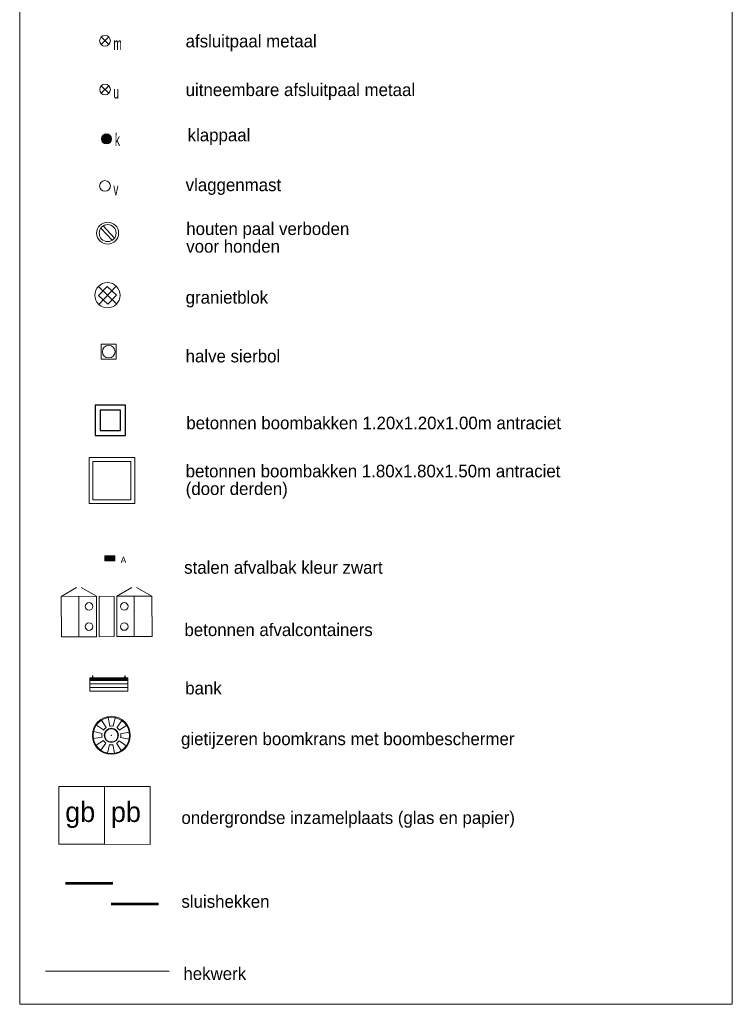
# Model space of a CAD drawing. Header units: millimetres. Extents: x -16321526 to -4431526, y 5084381 to 13484381.
# Tile 40 of 49: x -15394787 to -15112042, y 12254328 to 12645147. Entities that reach past the tile are written whole.
import ezdxf

# ---------------------------------------------------------------- set-up
doc = ezdxf.new("R2010")
doc.units = ezdxf.units.MM
doc.linetypes.add('WERKGRENS', pattern=[0])
doc.linetypes.add('{ Diamond }', pattern=[12, 4, -2, 2, 2, -2])
for name, color, linetype, lineweight in [('N-BE-Hekwerk', 1, '{ Diamond }', 0), ('N-DI-Kadertekening', 7, 'Continuous', 30), ('N-ST-Afsluitpalen', 7, 'Continuous', 0), ('N-ST-Afvalbakken-containers', 7, 'Continuous', 0), ('N-ST-Banken', 7, 'Continuous', 0), ('N-ST-Boombakken', 7, 'Continuous', 0), ('N-ST-Gietijzeren boomkrans', 7, 'Continuous', 0), ('N-ST-Glas en Papierbakken', 7, 'Continuous', 0), ('N-ST-Vlaggenmasten', 7, 'Continuous', 0), ('N-TE-Tekst', 7, 'Continuous', 0)]:
    doc.layers.add(name, color=color, linetype=linetype, lineweight=lineweight)
doc.styles.add('0.25 (1 200)', font='dgn032.shx', dxfattribs={"height": 0.5})
doc.styles.add('Styledgn000', font='dgn000.shx')
doc.styles.add('Styledgn003', font='dgn003.shx')

# ---------------------------------------------------------------- blocks, each defined once
blk = doc.blocks.new('BP1')
at = {"layer": 'N-ST-Afsluitpalen'}
for p, q in [((-0.15, 0.15), (0.15, -0.15)), ((0.15, 0.15), (-0.149, -0.15))]:
    blk.add_line(p, q, dxfattribs=at)
blk.add_circle((0, -0.001), 0.212, dxfattribs=at)
blk = doc.blocks.new('BP2')
at = {"layer": 'N-ST-Afsluitpalen'}
for p, q in [((-0.15, 0.15), (0.15, -0.15)), ((0.15, 0.15), (-0.15, -0.15))]:
    blk.add_line(p, q, dxfattribs=at)
blk.add_circle((0, 0), 0.212, dxfattribs=at)
blk = doc.blocks.new('SIERBO')
at = {"layer": 'N-ST-Afsluitpalen', "lineweight": 13, "flags": 128}
blk.add_lwpolyline([(-0.301, 0.3), (0.299, 0.301), (0.299, -0.3), (-0.3, -0.299), (-0.301, 0.3)], dxfattribs=at)
at = {"layer": 'N-ST-Afsluitpalen', "lineweight": 0}
blk.add_circle((-0.001, -0.001), 0.25, dxfattribs=at)
blk = doc.blocks.new('STEEN')
at = {"layer": 'N-ST-Afsluitpalen', "lineweight": 0}
for p, q in [((-0.361, 0.346), (0.36, -0.347)), ((-0.346, -0.362), (0.346, 0.36))]:
    blk.add_line(p, q, dxfattribs=at)
at = {"layer": 'N-ST-Afsluitpalen', "lineweight": 0, "flags": 128}
blk.add_lwpolyline([(-0.353, -0.009), (0.008, -0.353), (0.352, 0.006), (-0.009, 0.352), (-0.353, -0.009)], dxfattribs=at)
at = {"layer": 'N-ST-Afsluitpalen', "lineweight": 13}
blk.add_circle((-0.001, 0), 0.5, dxfattribs=at)
blk = doc.blocks.new('HND_BO')
at = {"layer": 'N-ST-Afsluitpalen', "lineweight": 0}
for p, q in [((-0.515, 0.005), (-0.064, -0.478)), ((-0.605, -0.079), (-0.154, -0.562))]:
    blk.add_line(p, q, dxfattribs=at)
for radius in [0.436, 0.336]:
    blk.add_circle((-0.335, -0.279), radius, dxfattribs=at)
blk = doc.blocks.new('COCON')
at = {"layer": 'N-ST-Afvalbakken-containers', "lineweight": 13}
for p, q in [((2.802, 1.955), (2.195, 1.603)), ((2.987, 1.955), (3.593, 1.607)), ((0.604, 1.952), (-0.003, 1.598)), ((1.399, 1.604), (-0.003, 1.598)), ((-0.003, 1.598), (0, 0)), ((0.788, 1.949), (1.399, 1.604)), ((1.401, 0.001), (1.399, 1.604)), ((3.593, 1.607), (2.195, 1.603)), ((2.195, 1.603), (2.197, 0.003)), ((3.598, 0.005), (3.593, 1.607)), ((0, 0), (1.401, 0.001)), ((2.197, 0.003), (3.598, 0.005))]:
    blk.add_line(p, q, dxfattribs=at)
at = {"layer": 'N-ST-Afvalbakken-containers', "lineweight": 0}
for p, q in [((0.697, 1.602), (0.697, -0.002)), ((2.893, 1.604), (2.895, 0.006))]:
    blk.add_line(p, q, dxfattribs=at)
at = {"layer": 'N-ST-Afvalbakken-containers', "lineweight": 13, "flags": 128}
blk.add_lwpolyline([(1.496, 1.603), (1.499, 0.001), (2.098, 0.004), (2.095, 1.602), (1.496, 1.603)], dxfattribs=at)
at = {"layer": 'N-ST-Afvalbakken-containers', "lineweight": 0}
for centre in [(1.098, 1.202), (2.495, 1.204), (1.099, 0.401), (2.497, 0.403)]:
    blk.add_circle(centre, 0.15, dxfattribs=at)
blk = doc.blocks.new('CAAA_V')
at = {"layer": 'N-ST-Banken', "lineweight": 0}
blk.add_point((0, 0), dxfattribs=at)
blk = doc.blocks.new('BAPL03')
at = {"layer": 'N-ST-Banken', "lineweight": 0}
for p, q in [((-0.002, 2.247), (1.498, 2.247)), ((-0.002, 2.149), (-0.002, 2.247)), ((1.498, 2.191), (-0.002, 2.193)), ((1.499, 2.151), (-0.002, 2.149)), ((1.498, 1.999), (-0.002, 1.999)), ((1.497, 2.229), (-0.001, 2.228)), ((1.498, 2.191), (-0.001, 2.192)), ((-0.001, 2.139), (1.498, 2.139)), ((-0.001, 1.718), (-0.001, 2.139)), ((0.099, 2.315), (0.098, 2.248)), ((0.118, 2.315), (0.099, 2.315)), ((0.118, 2.247), (0.118, 2.315)), ((1.38, 2.316), (1.378, 2.249)), ((1.397, 2.315), (1.38, 2.316)), ((1.398, 2.248), (1.397, 2.315)), ((1.498, 2.247), (1.499, 2.151)), ((1.498, 2.139), (1.5, 1.719)), ((1.499, 1.859), (-0.002, 1.858)), ((1.5, 1.719), (-0.001, 1.718))]:
    blk.add_line(p, q, dxfattribs=at)
at = {"linetype": 'Continuous', "lineweight": 0}
blk.add_blockref('CAAA_V', (-0.001, 1.718), dxfattribs=at)
blk = doc.blocks.new('XXXHBO')
at = {"layer": 'N-ST-Gietijzeren boomkrans', "lineweight": 0}
for p, q in [((0, 0), (-0.336, 0.071)), ((0.005, 0.274), (-0.335, 0.213))]:
    blk.add_line(p, q, dxfattribs=at)
blk.add_arc((-0.703, 0.148), 0.373, 348.0274, 10.0464, dxfattribs=at)
blk = doc.blocks.new('XXXHBO1')
at = {"layer": 'N-ST-Gietijzeren boomkrans', "lineweight": 0}
for p, q in [((0, 0), (-0.188, 0.288)), ((0.197, 0.19), (-0.086, 0.388))]:
    blk.add_line(p, q, dxfattribs=at)
blk.add_arc((-0.392, 0.602), 0.373, 303.0274, 325.0464, dxfattribs=at)
blk = doc.blocks.new('XXXHBO2')
at = {"layer": 'N-ST-Gietijzeren boomkrans', "lineweight": 0}
for p, q in [((0, 0), (0.071, 0.336)), ((0.274, -0.005), (0.213, 0.334))]:
    blk.add_line(p, q, dxfattribs=at)
blk.add_arc((0.148, 0.703), 0.373, 258.0274, 280.0464, dxfattribs=at)
blk = doc.blocks.new('XXXHBO3')
at = {"layer": 'N-ST-Gietijzeren boomkrans', "lineweight": 0}
for p, q in [((0, 0), (0.287, 0.187)), ((0.19, -0.197), (0.387, 0.085))]:
    blk.add_line(p, q, dxfattribs=at)
blk.add_arc((0.601, 0.391), 0.373, 213.0274, 235.0464, dxfattribs=at)
blk = doc.blocks.new('XXXHBO4')
at = {"layer": 'N-ST-Gietijzeren boomkrans', "lineweight": 0}
for p, q in [((0, 0), (0.336, -0.071)), ((-0.005, -0.274), (0.335, -0.213))]:
    blk.add_line(p, q, dxfattribs=at)
blk.add_arc((0.702, -0.148), 0.373, 168.0274, 190.0464, dxfattribs=at)
blk = doc.blocks.new('XXXHBO5')
at = {"layer": 'N-ST-Gietijzeren boomkrans', "lineweight": 0}
for p, q in [((0, 0), (0.188, -0.287)), ((-0.197, -0.19), (0.086, -0.386))]:
    blk.add_line(p, q, dxfattribs=at)
blk.add_arc((0.391, -0.601), 0.373, 123.0274, 145.0464, dxfattribs=at)
blk = doc.blocks.new('XXXHBO6')
at = {"layer": 'N-ST-Gietijzeren boomkrans', "lineweight": 0}
for p, q in [((-0.273, 0.005), (-0.212, -0.334)), ((0, 0), (-0.071, -0.336))]:
    blk.add_line(p, q, dxfattribs=at)
blk.add_arc((-0.149, -0.702), 0.373, 78.0274, 100.0464, dxfattribs=at)
blk = doc.blocks.new('XXXHBO7')
at = {"layer": 'N-ST-Gietijzeren boomkrans', "lineweight": 0}
for p, q in [((-0.19, 0.197), (-0.388, -0.086)), ((0, 0), (-0.288, -0.188))]:
    blk.add_line(p, q, dxfattribs=at)
blk.add_arc((-0.602, -0.391), 0.373, 33.0274, 55.0464, dxfattribs=at)
blk = doc.blocks.new('CAAA_V1')
at = {"layer": 'N-ST-Gietijzeren boomkrans', "lineweight": 0}
blk.add_point((0, 0), dxfattribs=at)
blk = doc.blocks.new('ROPL02')
at = {"layer": 'N-ST-Gietijzeren boomkrans', "lineweight": 0}
for radius in [0.752, 0.718, 0.281, 0.262]:
    blk.add_circle((0, 0.001), radius, dxfattribs=at)
at = {"linetype": 'Continuous', "lineweight": 0}
for name, p in [('XXXHBO5', (-0.391, 0.601)), ('XXXHBO6', (0.149, 0.702)), ('XXXHBO7', (0.602, 0.392)), ('XXXHBO4', (-0.702, 0.149)), ('CAAA_V1', (0, 0)), ('XXXHBO', (0.703, -0.148)), ('XXXHBO3', (-0.601, -0.391)), ('XXXHBO2', (-0.149, -0.702)), ('XXXHBO1', (0.392, -0.602))]:
    blk.add_blockref(name, p, dxfattribs=at)

msp = doc.modelspace()

# ---------------------------------------------------------------- hatches: boundary and pattern name
at = {"layer": 'N-ST-Afsluitpalen', "linetype": 'WERKGRENS'}
h = msp.add_hatch(color=256, dxfattribs=at)
edge = h.paths.add_edge_path()
edge.add_arc((-15360361, 12597830), 2000, 0, 360)
at = {"layer": 'N-ST-Afvalbakken-containers', "linetype": 'WERKGRENS'}
msp.add_hatch(color=1, dxfattribs=at).paths.add_polyline_path([(-15361003, 12430401), (-15361005, 12432395), (-15356988, 12432399), (-15357000, 12430390)])

# ---------------------------------------------------------------- linework, layer by layer
at = {"layer": 'N-BE-Hekwerk', "color": 7, "linetype": 'Continuous', "lineweight": 53}
for p, q in [((-15376578, 12302452), (-15357814, 12302452)), ((-15358461, 12294253), (-15339696, 12294253))]:
    msp.add_line(p, q, dxfattribs=at)
at = {"layer": 'N-BE-Hekwerk', "ltscale": 0.1}
msp.add_line((-15384585, 12267433), (-15335401, 12267432), dxfattribs=at)
at = {"layer": 'N-DI-Kadertekening', "lineweight": 13, "flags": 128}
msp.add_lwpolyline([(-15394738, 12844721), (-15112042, 12844698), (-15112091, 12254328), (-15394787, 12254351), (-15394738, 12844721)], dxfattribs=at)
at = {"layer": 'N-ST-Afsluitpalen'}
msp.add_circle((-15360361, 12597830), 2000, dxfattribs=at)
at = {"layer": 'N-ST-Afvalbakken-containers', "color": 1, "lineweight": 0, "flags": 128}
msp.add_lwpolyline([(-15361003, 12430401), (-15361005, 12432395), (-15356988, 12432399), (-15357000, 12430390), (-15361003, 12430401)], dxfattribs=at)
at = {"layer": 'N-ST-Boombakken', "lineweight": 30, "flags": 128}
for points in [[(-15352807, 12492130), (-15364803, 12492133), (-15364806, 12480123), (-15352810, 12480120), (-15352807, 12492130)], [(-15354807, 12490126), (-15362799, 12490133), (-15362806, 12482127), (-15354814, 12482120), (-15354807, 12490126)]]:
    msp.add_lwpolyline(points, dxfattribs=at)
at = {"layer": 'N-ST-Boombakken', "lineweight": 13, "flags": 128}
for points in [[(-15367263, 12471306), (-15349156, 12471310), (-15349157, 12453112), (-15367263, 12453107), (-15367263, 12471306)], [(-15365759, 12469811), (-15350672, 12469813), (-15350668, 12454613), (-15365755, 12454612), (-15365759, 12469811)]]:
    msp.add_lwpolyline(points, dxfattribs=at)
at = {"layer": 'N-ST-Glas en Papierbakken', "color": 1, "flags": 128}
for points in [[(-15361114, 12340828), (-15379235, 12340823), (-15379235, 12317837), (-15361107, 12317835), (-15361114, 12340828)], [(-15343008, 12340819), (-15361114, 12340828), (-15361114, 12317828), (-15343001, 12317825), (-15343001, 12340826)]]:
    msp.add_lwpolyline(points, dxfattribs=at)
at = {"layer": 'N-ST-Vlaggenmasten', "lineweight": 13}
msp.add_circle((-15360945, 12579154), 2121, dxfattribs=at)

# ---------------------------------------------------------------- block references
at = {"linetype": 'Continuous', "xscale": 10000, "yscale": 10000, "zscale": 10000}
for name, p in [('BP2', (-15360939, 12636779)), ('BP1', (-15360935, 12617456))]:
    msp.add_blockref(name, p, dxfattribs=at)
at = {"linetype": 'Continuous', "lineweight": 0, "xscale": 10000, "yscale": 10000, "zscale": 10000}
for name, p in [('HND_BO', (-15356538, 12563221)), ('STEEN', (-15359962, 12535773)), ('SIERBO', (-15359445, 12513385)), ('COCON', (-15378258, 12400242)), ('BAPL03', (-15366919, 12361494)), ('ROPL02', (-15358429, 12361066))]:
    msp.add_blockref(name, p, dxfattribs=at)

# ---------------------------------------------------------------- texts
at = {"layer": 'N-ST-Afsluitpalen', "attachment_point": 7, "rotation": 359.62804, "line_spacing_factor": 0.8, "style": 'Styledgn003'}
for s, insert, char_height in [('{\\Fdgn000|c0;\\W0.60117;\\C256;m}', (-15357636, 12633084), 4989.66), ('{\\Fdgn000|c0;\\W0.60117;\\C256;u}', (-15357633, 12613761), 4989.6), ('{\\Fdgn000|c0;\\W0.60117;\\C256;k}', (-15357028, 12595067), 4989.6)]:
    msp.add_mtext(s, dxfattribs=dict(at, insert=insert, char_height=char_height))
at = {"layer": 'N-ST-Afvalbakken-containers', "insert": (-15354741, 12429481), "char_height": 2500.02, "attachment_point": 7, "rotation": 0.05508, "line_spacing_factor": 0.8, "style": 'Styledgn003'}
msp.add_mtext('{\\Fdgn000|c0;\\C256;A}', dxfattribs=at)
at = {"layer": 'N-ST-Glas en Papierbakken', "char_height": 7999.8, "attachment_point": 7, "rotation": 0.00398, "line_spacing_factor": 0.8, "style": 'Styledgn000'}
for s, insert in [('{\\C256;gb}', (-15376727, 12324284)), ('{\\C256;pb}', (-15358585, 12324283))]:
    msp.add_mtext(s, dxfattribs=dict(at, insert=insert))
at = {"layer": 'N-ST-Vlaggenmasten', "insert": (-15357641, 12575462), "char_height": 4989.6, "attachment_point": 7, "rotation": 359.62804, "line_spacing_factor": 0.8, "style": 'Styledgn003'}
msp.add_mtext('{\\Fdgn000|c0;\\W0.60117;\\C256;v}', dxfattribs=at)
at = {"layer": 'N-TE-Tekst', "char_height": 5000, "attachment_point": 7, "style": '0.25 (1 200)'}
for s, insert, rotation, line_spacing_factor in [('{\\Fdgn000|c0;\\C256;afsluitpaal metaal}', (-15328950, 12632648), 359.99903, 0.8), ('{\\Fdgn000|c0;\\C256;uitneembare afsluitpaal metaal}', (-15328947, 12613325), 359.99903, 0.8), ('{\\Fdgn000|c0;\\C256;klappaal}', (-15328160, 12595370), 359.99957, 0.8), ('{\\Fdgn000|c0;\\C256;vlaggenmast}', (-15328946, 12575584), 359.99903, 0.8), ('{\\Fdgn000|c0;\\C256;houten paal verboden\\Pvoor honden}', (-15328698, 12552612), 359.99949, 0.84), ('{\\Fdgn000|c0;\\C256;granietblok}', (-15328940, 12530920), 359.99903, 0.8), ('{\\Fdgn000|c0;\\C256;halve sierbol}', (-15328958, 12509043), 359.99903, 0.8), ('{\\Fdgn000|c0;\\C256;betonnen boombakken 1.20x1.20x1.00m antraciet}', (-15328668, 12482512), 359.99957, 0.8), ('{\\Fdgn000|c0;\\C256;betonnen boombakken 1.80x1.80x1.50m antraciet\\P(door derden)}', (-15328928, 12454988), 359.99957, 0.84), ('{\\Fdgn000|c0;\\C256;stalen afvalbak kleur zwart}', (-15329528, 12425154), 359.99957, 0.8), ('{\\Fdgn000|c0;\\C256;betonnen afvalcontainers}', (-15329418, 12400416), 359.99957, 0.8), ('{\\Fdgn000|c0;\\C256;bank}', (-15329118, 12377252), 359.99903, 0.8), ('{\\Fdgn000|c0;\\C256;gietijzeren boomkrans met boombeschermer}', (-15330777, 12355686), 359.99903, 0.8), ('{\\Fdgn000|c0;\\C256;ondergrondse inzamelplaats (glas en papier)}', (-15330608, 12324399), 359.99726, 0.8), ('{\\Fdgn000|c0;\\C256;sluishekken}', (-15330608, 12292567), 359.99726, 0.8), ('{\\Fdgn000|c0;\\C256;hekwerk }', (-15329834, 12263944), 359.99853, 0.8)]:
    msp.add_mtext(s, dxfattribs=dict(at, insert=insert, rotation=rotation, line_spacing_factor=line_spacing_factor))

doc.saveas('drawing.dxf')
